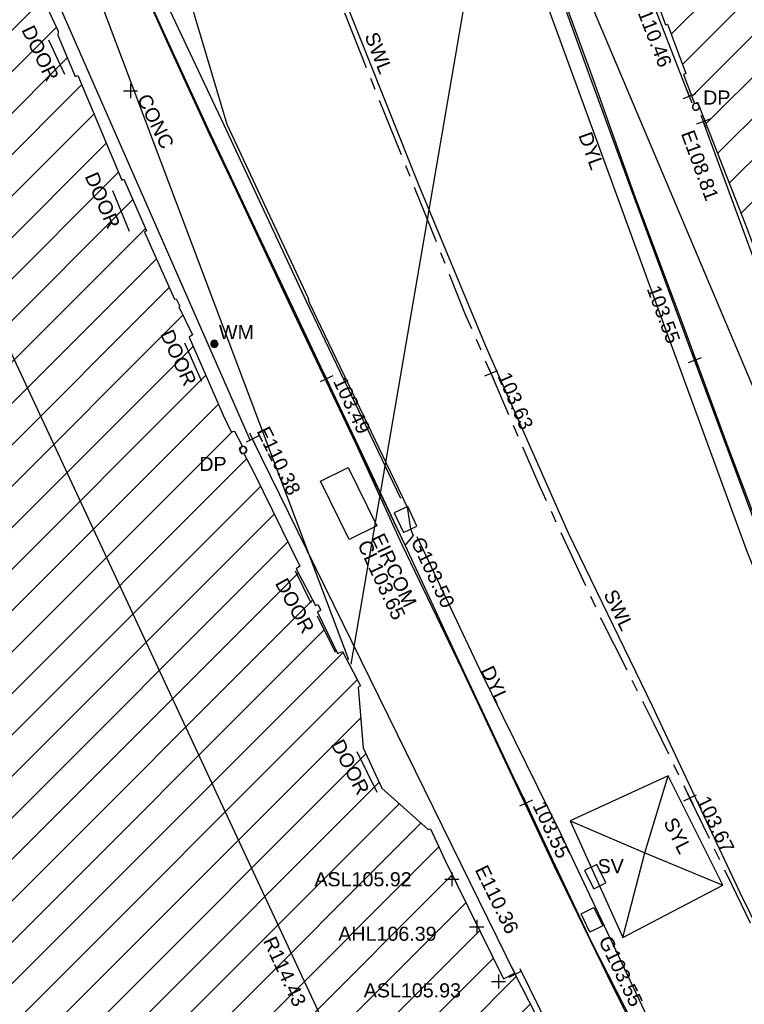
# Model space of a CAD drawing. Extents: x 635157 to 635442, y 694407 to 694910.
# Tile 86 of 103: x 635235 to 635251, y 694702 to 694723. Entities that reach past the tile are written whole.
import ezdxf

# ---------------------------------------------------------------- set-up
doc = ezdxf.new("R2010")
doc.units = 0
doc.header["$MEASUREMENT"] = 0
doc.linetypes.add('CENTER', pattern=[2, 1.25, -0.25, 0.25, -0.25])
doc.layers.get('0').update_dxf_attribs({"color": 12, "linetype": 'CONTINUOUS'})
for name, color, linetype in [('ARCH_HEAD_LEVEL', 212, 'CONTINUOUS'), ('ARCH_HEAD_LEVEL_LVL', 212, 'CONTINUOUS'), ('ARCH_SPRINGER_LEVEL', 172, 'CONTINUOUS'), ('ARCH_SPRINGER_LEVEL_TXT', 172, 'CONTINUOUS'), ('BUILDING', 5, 'CONTINUOUS'), ('CONTOURS_MINOR', 132, 'CONTINUOUS'), ('DOOR', 7, 'CONTINUOUS'), ('DOOR_TXT', 7, 'CONTINUOUS'), ('DOWNPIPE', 151, 'CONTINUOUS'), ('DOWNPIPE_TXT', 151, 'CONTINUOUS'), ('EAVE', 3, 'CONTINUOUS'), ('EAVE_LVL', 3, 'CONTINUOUS'), ('EIRCOM_COVER', 3, 'CONTINUOUS'), ('EIRCOM_COVER_RMK', 3, 'CONTINUOUS'), ('GULLY', 151, 'CONTINUOUS'), ('GULLY_LVL', 151, 'CONTINUOUS'), ('HATCHING', 4, 'CONTINUOUS'), ('KERB_BOTTOM', 172, 'CONTINUOUS'), ('KERB_BOTTOM_LVL', 172, 'CONTINUOUS'), ('KERB_TOP', 2, 'CONTINUOUS'), ('MARKINGS_DOUBLE_YELLOW', 9, 'CONTINUOUS'), ('MARKINGS_DOUBLE_YELLOW_TXT', 9, 'CONTINUOUS'), ('MARKINGS_WHITE_LINE', 9, 'CONTINUOUS'), ('MARKINGS_WHITE_LINE_TXT', 9, 'CONTINUOUS'), ('MARKINGS_YELLOW_LINE', 9, 'CONTINUOUS'), ('MARKINGS_YELLOW_LINE_TXT', 9, 'CONTINUOUS'), ('OVERHEAD_ELECTRIC', 1, 'OH_ELEC'), ('OVERHEAD_TELECOM', 3, 'OH_TEL'), ('RIDGE', 6, 'CONTINUOUS'), ('RIDGE_LVL', 6, 'CONTINUOUS'), ('ROAD_CROWNLINE', 212, 'CENTER'), ('ROAD_CROWNLINE_LVL', 212, 'CONTINUOUS'), ('SLUICEVALVE', 5, 'CONTINUOUS'), ('SLUICEVALVE_TXT', 5, 'CONTINUOUS'), ('TEXT', 7, 'CONTINUOUS'), ('TEXT_TXT', 7, 'CONTINUOUS'), ('WATER_METER', 5, 'CONTINUOUS'), ('WATER_METER_TXT', 5, 'CONTINUOUS')]:
    doc.layers.add(name, color=color, linetype=linetype)
doc.styles.add('Arial', font='arial.ttf')
doc.linetypes.add('OH_ELEC', pattern='A,4,-0.4,["OE",Arial,S=0.36,R=0,X=0,Y=-0.18],-1.2', length=5.6)
doc.linetypes.add('OH_TEL', pattern='A,4,-0.4,["OT",Arial,S=0.36,R=0,X=0,Y=-0.18],-1.2', length=5.6)

# ---------------------------------------------------------------- blocks, each defined once
blk = doc.blocks.new('MH_CIR2')
at = {"color": 0, "linetype": 'ByBlock', "flags": 128}
for points in [[(0.5, 0), (0.475, 0.154), (0.404, 0.293), (0.293, 0.404), (0.154, 0.475), (0, 0.5), (-0.154, 0.475), (-0.293, 0.404), (-0.404, 0.293), (-0.475, 0.154), (-0.5, 0), (-0.475, -0.154), (-0.404, -0.293), (-0.293, -0.404), (-0.154, -0.475), (0, -0.5), (0.154, -0.475), (0.293, -0.404), (0.404, -0.293), (0.475, -0.154)], [(-0.499, -0.033), (0.033, 0.499)], [(-0.496, 0.06), (-0.06, 0.496)], [(-0.488, -0.111), (0.111, 0.488)], [(-0.467, -0.18), (0.18, 0.467)], [(-0.467, 0.179), (-0.179, 0.467)], [(-0.438, -0.241), (0.241, 0.438)], [(-0.403, -0.296), (0.296, 0.403)], [(-0.362, -0.345), (0.345, 0.362)], [(-0.315, -0.388), (0.388, 0.315)], [(-0.263, -0.425), (0.425, 0.263)], [(-0.204, -0.456), (0.456, 0.204)], [(-0.138, -0.48), (0.48, 0.138)], [(-0.064, -0.496), (0.496, 0.064)], [(0.5, 0), (0.475, -0.154)], [(0.022, -0.5), (0.5, -0.022)], [(0.128, -0.483), (0.483, -0.128)], [(0.305, -0.396), (0.396, -0.305)]]:
    blk.add_lwpolyline(points, dxfattribs=at)
blk = doc.blocks.new('MH_CIR1')
at = {"color": 0, "linetype": 'ByBlock', "flags": 128}
for points in [[(0.5, 0), (0.475, 0.154), (0.404, 0.293), (0.293, 0.404), (0.154, 0.475), (0, 0.5), (-0.154, 0.475), (-0.293, 0.404), (-0.404, 0.293), (-0.475, 0.154), (-0.5, 0), (-0.475, -0.154), (-0.404, -0.293), (-0.293, -0.404), (-0.154, -0.475), (0, -0.5), (0.154, -0.475), (0.293, -0.404), (0.404, -0.293), (0.475, -0.154)], [(0.49, 0), (0.466, 0.151), (0.396, 0.288), (0.288, 0.396), (0.151, 0.466), (0, 0.49), (-0.151, 0.466), (-0.288, 0.396), (-0.396, 0.288), (-0.466, 0.151), (-0.49, 0), (-0.466, -0.151), (-0.396, -0.288), (-0.288, -0.396), (-0.151, -0.466), (0, -0.49), (0.151, -0.466), (0.288, -0.396), (0.396, -0.288), (0.466, -0.151)], [(0.471, 0), (0.448, 0.145), (0.381, 0.276), (0.276, 0.381), (0.145, 0.448), (0, 0.471), (-0.145, 0.448), (-0.276, 0.381), (-0.381, 0.276), (-0.448, 0.145), (-0.471, 0), (-0.448, -0.145), (-0.381, -0.276), (-0.276, -0.381), (-0.145, -0.448), (0, -0.471), (0.145, -0.448), (0.276, -0.381), (0.381, -0.276), (0.448, -0.145)], [(0.471, 0), (0.448, -0.145)], [(0.49, 0), (0.466, -0.151)], [(0.5, 0), (0.475, -0.154)]]:
    blk.add_lwpolyline(points, dxfattribs=at)
blk = doc.blocks.new('SPOT')
at = {"color": 0, "linetype": 'ByBlock', "flags": 128}
for points in [[(-0.5, 0), (0.5, 0)], [(0, 0.5), (0, -0.5)]]:
    blk.add_lwpolyline(points, dxfattribs=at)

msp = doc.modelspace()

# ---------------------------------------------------------------- hatches: boundary and pattern name
at = {"layer": 'HATCHING'}
h = msp.add_hatch(dxfattribs=at)
h.set_pattern_fill('ANSI31', color=256, scale=5)
h.paths.add_polyline_path([(635251.646, 694751.145), (635245.551, 694748.691), (635245.533, 694748.718), (635245.222, 694748.589), (635245.227, 694748.546), (635242.8, 694747.577), (635242.797, 694747.573), (635242.795, 694747.575), (635241.21, 694746.941), (635241.198, 694746.96), (635240.874, 694746.828), (635240.883, 694746.809), (635240.44, 694746.63), (635241.992, 694742.51), (635241.895, 694742.47), (635242.02, 694742.182), (635242.151, 694742.241), (635243.062, 694739.924), (635242.926, 694739.862), (635243.043, 694739.589), (635243.146, 694739.632), (635243.636, 694738.486), (635243.489, 694738.429), (635243.577, 694738.169), (635243.712, 694738.228), (635244.601, 694735.863), (635244.482, 694735.811), (635244.575, 694735.554), (635244.68, 694735.585), (635244.763, 694735.404), (635244.658, 694735.363), (635244.749, 694735.105), (635244.94, 694735.176), (635245.258, 694734.318), (635245.058, 694734.241), (635245.155, 694733.975), (635245.279, 694734.029), (635246.141, 694731.586), (635246.636, 694730.218), (635246.54, 694730.181), (635247.207, 694728.345), (635247.241, 694728.345), (635247.313, 694728.125), (635247.362, 694728.147), (635247.837, 694726.934), (635256.762, 694729.973)])
h.paths.add_polyline_path([(635256.762, 694729.973), (635247.837, 694726.934), (635247.874, 694726.84), (635247.8, 694726.809), (635247.852, 694726.672), (635247.942, 694726.696), (635248.065, 694726.338), (635247.994, 694726.311), (635248.073, 694726.112), (635248.144, 694726.144), (635248.614, 694724.858), (635248.908, 694724.076), (635248.859, 694724.063), (635249.126, 694723.318), (635249.167, 694723.331), (635249.56, 694722.279), (635249.511, 694722.255), (635249.748, 694721.639), (635249.76, 694721.641), (635249.81, 694721.664), (635249.826, 694721.624), (635249.827, 694721.622), (635249.845, 694721.603), (635249.853, 694721.554), (635250.829, 694719.069), (635251.356, 694717.654), (635252.596, 694714.429), (635253.155, 694712.887), (635253.878, 694710.919), (635253.836, 694710.904), (635254.07, 694710.285), (635260.76, 694713.427)])
h.paths.add_polyline_path([(635247.193, 694728.124), (635247.814, 694726.526), (635248.242, 694726.692), (635247.622, 694728.29)], flags=9)
h.paths.add_polyline_path([(635247.291, 694728.017), (635247.891, 694726.41), (635248.322, 694726.571), (635247.722, 694728.177)], flags=9)
h.paths.add_polyline_path([(635250.714, 694729.057), (635251.341, 694727.436), (635251.77, 694727.602), (635251.143, 694729.223)], flags=24)
h.paths.add_polyline_path([(635249.409, 694731.952), (635250.028, 694730.328), (635250.457, 694730.492), (635249.839, 694732.116)], flags=24)
h.paths.add_polyline_path([(635244.684, 694743.824), (635245.303, 694742.2), (635245.732, 694742.363), (635245.114, 694743.987)], flags=24)
h.paths.add_polyline_path([(635244.562, 694745.235), (635246.153, 694745.932), (635245.969, 694746.353), (635244.377, 694745.656)], flags=24)
h.paths.add_polyline_path([(635247.455, 694728.276), (635247.968, 694726.96), (635248.402, 694727.129), (635247.888, 694728.445)], flags=24)
h.paths.add_polyline_path([(635246.927, 694730.363), (635247.447, 694729.049), (635247.88, 694729.221), (635247.36, 694730.534)], flags=24)
h.paths.add_polyline_path([(635244.894, 694735.58), (635245.313, 694734.231), (635245.758, 694734.369), (635245.339, 694735.718)], flags=24)
h.paths.add_polyline_path([(635243.949, 694740.201), (635244.448, 694738.879), (635244.884, 694739.044), (635244.385, 694740.365)], flags=24)
h.paths.add_polyline_path([(635241.515, 694744.347), (635242.04, 694743.036), (635242.472, 694743.209), (635241.947, 694744.52)], flags=24)
h.paths.add_polyline_path([(635256.587, 694714.593), (635257.206, 694712.969), (635257.636, 694713.133), (635257.017, 694714.757)], flags=24)
h.paths.add_polyline_path([(635253.485, 694722.011), (635254.104, 694720.387), (635254.533, 694720.551), (635253.914, 694722.175)], flags=24)
h.paths.add_polyline_path([(635249.856, 694721.54), (635250.588, 694721.54), (635250.588, 694721.99), (635249.856, 694721.99)], flags=25)
h.paths.add_polyline_path([(635252.639, 694714.688), (635253.14, 694713.367), (635253.575, 694713.532), (635253.075, 694714.853)], flags=24)
h.paths.add_polyline_path([(635251.394, 694718.15), (635251.931, 694716.843), (635252.361, 694717.02), (635251.825, 694718.327)], flags=24)
h.paths.add_polyline_path([(635248.175, 694726.587), (635248.67, 694725.264), (635249.106, 694725.427), (635248.611, 694726.75)], flags=24)
h.paths.add_polyline_path([(635246.662, 694729.832), (635247.262, 694728.226), (635247.693, 694728.386), (635247.093, 694729.993)], flags=25)
h = msp.add_hatch(dxfattribs=at)
h.set_pattern_fill('ANSI31', color=256, scale=5)
h.paths.add_polyline_path([(635248.349, 694698.27), (635246.716, 694701.645), (635246.773, 694701.674), (635246.628, 694701.969), (635246.508, 694701.913), (635245.908, 694703.094), (635245.675, 694702.976), (635244.42, 694705.509), (635244.114, 694706.175), (635244.064, 694706.155), (635243.08, 694707.037), (635242.68, 694707.898), (635242.573, 694709.194), (635242.622, 694709.22), (635242.242, 694709.954), (635242.105, 694709.901), (635241.673, 694710.778), (635241.779, 694710.831), (635241.711, 694710.958), (635241.665, 694710.931), (635241.253, 694711.718), (635241.332, 694711.772), (635240.351, 694713.772), (635240.127, 694714.186), (635240.089, 694714.167), (635240.035, 694714.282), (635240.097, 694714.338), (635239.937, 694714.652), (635239.863, 694714.638), (635239.694, 694714.995), (635238.967, 694716.654), (635239.04, 694716.703), (635238.746, 694717.301), (635238.694, 694717.476), (635238.654, 694717.463), (635238.015, 694718.897), (635238.06, 694718.921), (635237.577, 694720.022), (635237.536, 694720.005), (635236.592, 694722.235), (635236.542, 694722.216), (635236.172, 694723.098), (635236.178, 694723.179), (635235.019, 694725.669), (635229.287, 694722.576), (635229.175, 694722.366), (635217.011, 694718.767), (635216.325, 694719.051), (635214.705, 694732.399), (635213.084, 694738.616), (635197.756, 694735.699), (635224.235, 694664.431), (635250.801, 694675.383), (635257.488, 694678.565), (635257.139, 694679.325), (635257.425, 694679.454), (635257.349, 694679.626), (635257.283, 694679.767), (635256.989, 694679.633), (635256.07, 694681.604), (635256.128, 694681.629), (635255.989, 694681.898), (635255.871, 694681.844), (635255.423, 694682.79), (635255.797, 694682.953), (635255.662, 694683.243), (635255.623, 694683.221), (635255.534, 694683.412), (635255.269, 694683.974), (635255.27, 694683.975), (635255.122, 694684.29), (635255.018, 694684.239), (635254.234, 694685.935), (635254.328, 694685.985), (635253.533, 694687.68), (635253.504, 694687.739), (635253.496, 694687.734), (635253.313, 694688.116), (635253.163, 694688.412), (635253.129, 694688.393), (635252.744, 694689.24), (635251.913, 694690.884), (635251.859, 694690.854), (635251.393, 694691.853), (635251.417, 694691.865), (635251.253, 694692.19), (635251.243, 694692.185), (635250.69, 694693.243), (635249.9, 694694.878), (635250.038, 694694.959), (635249.874, 694695.275), (635249.813, 694695.236), (635249.026, 694696.849)])
h.paths.add_polyline_path([(635216.049, 694717.938), (635217.764, 694717.938), (635217.764, 694718.397), (635216.049, 694718.397)], flags=24)
h.paths.add_polyline_path([(635224.807, 694721.301), (635226.455, 694721.772), (635226.329, 694722.214), (635224.681, 694721.742)], flags=25)
h.paths.add_polyline_path([(635256.879, 694681.062), (635257.604, 694679.509), (635258.02, 694679.703), (635257.295, 694681.257)], flags=9)
h.paths.add_polyline_path([(635255.143, 694684.894), (635255.871, 694683.341), (635256.287, 694683.536), (635255.559, 694685.089)], flags=25)
h.paths.add_polyline_path([(635250.373, 694694.4), (635251.129, 694692.861), (635251.542, 694693.064), (635250.785, 694694.603)], flags=25)
h.paths.add_polyline_path([(635240.295, 694714.687), (635241.051, 694713.148), (635241.464, 694713.35), (635240.708, 694714.89)], flags=25)
h.paths.add_polyline_path([(635235.593, 694725.111), (635236.281, 694723.543), (635236.695, 694723.725), (635236.007, 694725.292)], flags=25)
h.paths.add_polyline_path([(635244.947, 694705.334), (635245.702, 694703.795), (635246.115, 694703.997), (635245.36, 694705.536)], flags=25)
h.paths.add_polyline_path([(635209.655, 694735.835), (635209.878, 694734.112), (635210.334, 694734.171), (635210.111, 694735.894)], flags=24)
h.paths.add_polyline_path([(635211.597, 694721.629), (635211.821, 694719.906), (635212.276, 694719.965), (635212.053, 694721.688)], flags=24)
h.paths.add_polyline_path([(635218.892, 694719.024), (635219.665, 694717.468), (635220.076, 694717.672), (635219.303, 694719.229)], flags=24)
h.paths.add_polyline_path([(635227.126, 694718.252), (635228.784, 694718.773), (635228.646, 694719.212), (635226.988, 694718.691)], flags=24)
h.paths.add_polyline_path([(635232.012, 694721.747), (635232.748, 694720.172), (635233.164, 694720.367), (635232.429, 694721.941)], flags=24)
h.paths.add_polyline_path([(635240.432, 694703.82), (635241.167, 694702.245), (635241.583, 694702.44), (635240.848, 694704.015)], flags=24)
h.paths.add_polyline_path([(635242.444, 694700.609), (635243.188, 694699.039), (635243.603, 694699.235), (635242.859, 694700.806)], flags=24)
h.paths.add_polyline_path([(635250.189, 694684.144), (635250.933, 694682.573), (635251.348, 694682.77), (635250.604, 694684.34)], flags=24)
h.paths.add_polyline_path([(635252.214, 694679.884), (635252.993, 694678.331), (635253.404, 694678.538), (635252.624, 694680.091)], flags=24)
h.paths.add_polyline_path([(635248.499, 694694.474), (635249.54, 694694.474), (635249.54, 694694.939), (635248.499, 694694.939)], flags=24)
h.paths.add_polyline_path([(635242.614, 694702.495), (635244.844, 694702.495), (635244.844, 694702.96), (635242.614, 694702.96)], flags=24)
h.paths.add_polyline_path([(635241.563, 694704.865), (635243.792, 694704.865), (635243.792, 694705.33), (635241.563, 694705.33)], flags=24)
h.paths.add_polyline_path([(635242.072, 694703.702), (635244.323, 694703.702), (635244.323, 694704.162), (635242.072, 694704.162)], flags=24)
h.paths.add_polyline_path([(635249.604, 694696.446), (635250.226, 694695.152), (635250.64, 694695.351), (635250.018, 694696.645)], flags=25)
h.paths.add_polyline_path([(635248.81, 694692.202), (635250.574, 694692.202), (635250.574, 694692.667), (635248.81, 694692.667)], flags=24)
h.paths.add_polyline_path([(635248.813, 694692.54), (635249.545, 694692.54), (635249.545, 694692.99), (635248.813, 694692.99)], flags=24)
h.paths.add_polyline_path([(635239.111, 694713.727), (635239.843, 694713.727), (635239.843, 694714.177), (635239.111, 694714.177)], flags=24)
h.paths.add_polyline_path([(635245.936, 694700.066), (635246.522, 694698.781), (635246.946, 694698.974), (635246.359, 694700.259)], flags=24)
h.paths.add_polyline_path([(635235.278, 694723.243), (635235.898, 694721.973), (635236.316, 694722.178), (635235.697, 694723.447)], flags=24)
h.paths.add_polyline_path([(635236.631, 694720.127), (635237.191, 694718.831), (635237.619, 694719.016), (635237.058, 694720.312)], flags=24)
h.paths.add_polyline_path([(635238.24, 694716.763), (635238.825, 694715.478), (635239.249, 694715.67), (635238.663, 694716.956)], flags=24)
h.paths.add_polyline_path([(635240.682, 694711.439), (635241.359, 694710.199), (635241.768, 694710.422), (635241.091, 694711.662)], flags=24)
h.paths.add_polyline_path([(635241.876, 694708.008), (635242.528, 694706.755), (635242.941, 694706.97), (635242.289, 694708.223)], flags=24)
h.paths.add_polyline_path([(635249.164, 694694.261), (635249.779, 694692.989), (635250.198, 694693.192), (635249.583, 694694.464)], flags=24)
h.paths.add_polyline_path([(635250.635, 694692.032), (635251.225, 694690.749), (635251.648, 694690.943), (635251.058, 694692.226)], flags=24)
h.paths.add_polyline_path([(635252.783, 694687.411), (635253.384, 694686.133), (635253.806, 694686.331), (635253.204, 694687.609)], flags=24)
h.paths.add_polyline_path([(635254.76, 694682.914), (635255.369, 694681.639), (635255.789, 694681.84), (635255.18, 694683.114)], flags=24)
h.paths.add_polyline_path([(635251.055, 694694.155), (635251.934, 694692.389), (635252.351, 694692.596), (635251.472, 694694.363)], flags=25)

# ---------------------------------------------------------------- linework, layer by layer
at = {"layer": 'BUILDING', "flags": 128}
for points in [[(635235.019, 694725.669), (635236.178, 694723.179), (635236.172, 694723.098), (635236.542, 694722.216), (635236.592, 694722.235), (635237.536, 694720.005), (635237.577, 694720.022), (635238.06, 694718.921), (635238.015, 694718.897), (635238.654, 694717.463), (635238.694, 694717.476), (635238.774, 694717.313), (635238.746, 694717.301), (635239.04, 694716.703), (635238.967, 694716.654), (635239.694, 694714.995), (635239.863, 694714.638), (635239.937, 694714.652), (635240.097, 694714.338), (635240.035, 694714.282), (635240.089, 694714.167), (635240.127, 694714.186), (635240.351, 694713.772), (635241.332, 694711.772), (635241.253, 694711.718), (635241.665, 694710.931), (635241.711, 694710.958), (635241.779, 694710.831), (635241.705, 694710.794), (635242.134, 694709.912), (635242.242, 694709.954), (635242.622, 694709.22), (635242.573, 694709.194), (635242.68, 694707.898), (635243.08, 694707.037), (635244.064, 694706.155), (635244.114, 694706.175), (635244.42, 694705.509), (635245.675, 694702.976), (635245.908, 694703.094), (635246.508, 694701.913)], [(635248.859, 694724.063), (635249.126, 694723.318), (635249.167, 694723.331), (635249.56, 694722.279), (635249.511, 694722.255), (635249.749, 694721.635), (635249.81, 694721.664), (635250.829, 694719.069), (635251.356, 694717.654), (635252.596, 694714.429), (635253.155, 694712.887), (635253.878, 694710.919), (635253.836, 694710.904), (635254.07, 694710.285), (635260.76, 694713.427)]]:
    msp.add_lwpolyline(points, dxfattribs=at)
at = {"layer": 'CONTOURS_MINOR', "flags": 128}
msp.add_lwpolyline([(635238.751, 694724.634), (635239.776, 694721.194), (635241.499, 694717.501), (635241.532, 694717.394), (635243.511, 694713.256), (635243.58, 694713.103), (635243.616, 694713.037), (635243.687, 694712.561), (635243.749, 694712.423), (635243.577, 694712.221), (635242.655, 694714.157), (635242.581, 694714.319), (635241.188, 694717.269), (635239.372, 694721.098), (635238.374, 694723.27), (635237.088, 694726.141)], dxfattribs=at)
at = {"layer": 'DOOR', "flags": 128}
for points in [[(635236.317, 694722.255), (635235.976, 694722.99)], [(635237.699, 694718.909), (635237.339, 694719.774)], [(635239.239, 694715.709), (635238.879, 694716.524)], [(635241.573, 694710.981), (635241.234, 694711.669)], [(635242.091, 694709.929), (635241.707, 694710.708)], [(635242.982, 694706.949), (635242.552, 694707.813)]]:
    msp.add_lwpolyline(points, dxfattribs=at)
at = {"layer": 'EAVE', "flags": 128}
for points in [[(635247.168, 694728.139), (635249.634, 694721.789)], [(635240.279, 694714.443), (635235.592, 694725.12)], [(635249.932, 694721.25), (635253.95, 694710.345)], [(635245.922, 694703.07), (635240.319, 694714.483)], [(635251.324, 694692.415), (635246.029, 694703.188)]]:
    msp.add_lwpolyline(points, dxfattribs=at)
at = {"layer": 'EIRCOM_COVER', "flags": 128}
msp.add_lwpolyline([(635241.771, 694713.588), (635242.362, 694713.877), (635242.972, 694712.629), (635242.381, 694712.34)], close=True, dxfattribs=at)
at = {"layer": 'GULLY', "flags": 128}
for points in [[(635243.631, 694713.044), (635243.343, 694712.908), (635243.54, 694712.491), (635243.828, 694712.627)], [(635247.327, 694704.359), (635247.601, 694704.491), (635247.788, 694704.103), (635247.514, 694703.971)]]:
    msp.add_lwpolyline(points, close=True, dxfattribs=at)
at = {"layer": 'KERB_BOTTOM', "flags": 128}
for points in [[(635255.635, 694701.758), (635254.895, 694703.307), (635253.759, 694705.878), (635253.361, 694706.839), (635252.323, 694709.348), (635251.332, 694711.904), (635250.379, 694714.468), (635249.749, 694716.162), (635249.406, 694717.086), (635248.391, 694719.834), (635247.484, 694722.296), (635246.311, 694725.553), (635246.22, 694725.804), (635245.256, 694728.424), (635244.337, 694731.005), (635243.44, 694733.49), (635242.906, 694734.955), (635242.658, 694735.637), (635241.439, 694738.985), (635240.705, 694741.057), (635240.004, 694742.988), (635239.514, 694744.362), (635239.335, 694744.866)], [(635248.44, 694702.018), (635247.548, 694703.761), (635246.655, 694705.651), (635246.153, 694706.716), (635245.889, 694707.275), (635244.824, 694709.524), (635243.577, 694712.22), (635242.585, 694714.314), (635241.899, 694715.766), (635241.187, 694717.274), (635240.031, 694719.713), (635239.369, 694721.108), (635238.354, 694723.321), (635237.679, 694724.832), (635237.064, 694726.208), (635236.292, 694727.968), (635235.042, 694730.836)]]:
    msp.add_lwpolyline(points, dxfattribs=at)
at = {"layer": 'KERB_TOP', "flags": 128}
for points in [[(635239.377, 694744.801), (635240.131, 694742.65), (635240.727, 694741.014), (635241.56, 694738.694), (635242.675, 694735.596), (635243.472, 694733.439), (635244.401, 694730.87), (635245.318, 694728.345), (635246.256, 694725.792), (635247.552, 694722.247), (635248.453, 694719.715), (635249.432, 694717.096), (635250.457, 694714.316), (635251.391, 694711.867), (635252.352, 694709.306), (635253.253, 694707.117), (635253.881, 694705.731), (635254.926, 694703.298), (635255.631, 694701.797)], [(635248.405, 694702.015), (635247.899, 694703.031), (635246.751, 694705.386), (635245.871, 694707.267), (635244.79, 694709.571), (635243.511, 694712.23), (635242.531, 694714.372), (635241.198, 694717.181), (635239.981, 694719.774), (635239.406, 694720.985), (635238.494, 694722.965), (635237.141, 694725.99), (635236.168, 694728.186), (635235.025, 694730.845), (635234.361, 694732.267), (635234.148, 694732.819), (635233.555, 694734.218), (635232.851, 694735.981), (635231.922, 694738.291), (635230.915, 694740.959), (635230.084, 694743.135), (635229.513, 694744.677)]]:
    msp.add_lwpolyline(points, dxfattribs=at)
at = {"layer": 'MARKINGS_DOUBLE_YELLOW', "flags": 128}
for points in [[(635243.482, 694713.215), (635241.472, 694717.417), (635239.717, 694721.179), (635238.136, 694724.525), (635236.609, 694728.122), (635235.078, 694731.644), (635233.704, 694734.784)], [(635245.166, 694727.839), (635245.636, 694726.404), (635246.689, 694723.503), (635247.945, 694720.062), (635249.165, 694716.723), (635250.866, 694712.073), (635252.734, 694707.496)], [(635250.506, 694698.4), (635248.563, 694702.533), (635246.898, 694706.062), (635245.177, 694709.554), (635243.829, 694712.397)]]:
    msp.add_lwpolyline(points, dxfattribs=at)
at = {"layer": 'MARKINGS_WHITE_LINE', "flags": 128}
msp.add_lwpolyline([(635229.207, 694761.444), (635229.444, 694759.878), (635229.715, 694758.22), (635230.369, 694755.922), (635231.203, 694753.257), (635232.087, 694750.522), (635233.028, 694747.872), (635233.874, 694745.664), (635234.808, 694743.166), (635236.825, 694737.887), (635238.557, 694733.416), (635240.35, 694728.696), (635242.057, 694724.439), (635243.852, 694719.924), (635245.279, 694716.483), (635247.055, 694712.485), (635248.842, 694708.797), (635250.712, 694704.815), (635252.695, 694700.783), (635255.33, 694702.074)], dxfattribs=at)
at = {"layer": 'MARKINGS_YELLOW_LINE', "flags": 128}
msp.add_lwpolyline([(635247.096, 694706.342), (635248.216, 694703.857), (635250.349, 694704.974), (635249.183, 694707.305)], close=True, dxfattribs=at)
for points in [[(635247.096, 694706.342), (635248.69, 694705.662), (635249.183, 694707.305)], [(635248.216, 694703.857), (635248.69, 694705.662), (635250.349, 694704.974)]]:
    msp.add_lwpolyline(points, dxfattribs=at)
at = {"layer": 'OVERHEAD_ELECTRIC', "flags": 128}
msp.add_lwpolyline([(635264.629, 694664.255), (635278.011, 694668.807), (635259.371, 694695.794), (635245.614, 694728.316), (635242.417, 694709.68)], dxfattribs=at)
at = {"layer": 'OVERHEAD_TELECOM', "flags": 128}
msp.add_lwpolyline([(635235.291, 694725.061), (635229.885, 694742.87), (635242.364, 694709.781)], dxfattribs=at)
at = {"layer": 'RIDGE', "flags": 128}
msp.add_lwpolyline([(635241.877, 694701.955), (635232.459, 694722.127)], dxfattribs=at)
at = {"layer": 'ROAD_CROWNLINE', "flags": 128}
msp.add_lwpolyline([(635208.377, 694510.287), (635209.251, 694512.043), (635212.776, 694519.122), (635213.725, 694520.987), (635217.286, 694527.988), (635218.211, 694529.923), (635220.702, 694535.13), (635222.605, 694538.906), (635223.296, 694540.277), (635225.702, 694544.963), (635227.106, 694547.835), (635227.507, 694548.654), (635230.605, 694555.004), (635231.452, 694556.841), (635233.354, 694560.963), (635234.864, 694564.144), (635235.603, 694565.937), (635236.246, 694567.497), (635238.36, 694572.691), (635239.392, 694575.191), (635240.419, 694577.678), (635241.252, 694579.588), (635241.862, 694581.066), (635242.659, 694582.679), (635243.213, 694583.841), (635243.495, 694584.302), (635244.49, 694585.923), (635245.884, 694587.916), (635247.239, 694589.688), (635249.082, 694591.752), (635249.547, 694592.232), (635250.808, 694593.534), (635252.661, 694595.279), (635254.134, 694596.652), (635256.582, 694598.607), (635256.975, 694598.908), (635257.609, 694599.394), (635259.676, 694600.972), (635262.32, 694603.053), (635263.44, 694604.076), (635264.701, 694605.245), (635265.511, 694605.995), (635267.441, 694608.144), (635269.459, 694611.066), (635270.213, 694613.404), (635271.44, 694617.213), (635273.19, 694622.95), (635274.102, 694625.938), (635275.891, 694632.577), (635276.999, 694636.688), (635277.708, 694640.634), (635277.757, 694642.366), (635277.828, 694644.894), (635277.33, 694648.84), (635276.759, 694652.287), (635276.118, 694654.537), (635275.058, 694657.126), (635273.509, 694661.281), (635272.86, 694662.552), (635270.656, 694666.871), (635268.228, 694671.413), (635267.526, 694672.727), (635264.492, 694678.474), (635263.501, 694680.225), (635262.453, 694682.075), (635260.815, 694685.072), (635258.681, 694688.986), (635257.457, 694691.232), (635255.686, 694694.709), (635254.754, 694696.556), (635254.043, 694697.845), (635253.774, 694698.332), (635250.553, 694704.954), (635249.649, 694706.827), (635248.888, 694708.404), (635247.754, 694710.647), (635246.43, 694713.507), (635245.407, 694715.88), (635244.851, 694717.169), (635242.923, 694721.975), (635241.656, 694725.149), (635240.807, 694727.274), (635239.14, 694731.557), (635238.05, 694734.476), (635237.379, 694736.272), (635235.332, 694741.579), (635234.481, 694743.817), (635233.266, 694747.012), (635231.477, 694751.737), (635231.031, 694753.2), (635230.2, 694755.929), (635229.491, 694758.667), (635229.173, 694760.951), (635228.939, 694762.95), (635228.835, 694763.843), (635228.641, 694766.549), (635228.707, 694768.9), (635229.102, 694772.917), (635229.123, 694773.127), (635230.092, 694782.829), (635230.095, 694782.868), (635230.842, 694791.426), (635230.973, 694792.829), (635231.52, 694798.674), (635231.927, 694802.783), (635232.274, 694806.294), (635232.879, 694812.738), (635233.034, 694814.384), (635233.404, 694819.306), (635233.676, 694822.706), (635234.4, 694831.767), (635234.49, 694832.672), (635235.482, 694842.623), (635235.67, 694844.508), (635236.722, 694852.545), (635237.254, 694856.606), (635238.343, 694862.409), (635238.76, 694864.632), (635240.012, 694872.268), (635240.139, 694873.039), (635241.254, 694882.19), (635241.4, 694883.387), (635242.644, 694892.093)], dxfattribs=at)
at = {"layer": 'SLUICEVALVE', "flags": 128}
msp.add_lwpolyline([(635247.661, 694705.413), (635247.401, 694705.284), (635247.597, 694704.891), (635247.857, 694705.02)], close=True, dxfattribs=at)

# ---------------------------------------------------------------- block references
at = {"layer": 'ARCH_HEAD_LEVEL', "xscale": 0.3, "yscale": 0.3, "zscale": 0.3}
msp.add_blockref('SPOT', (635245.101, 694704.082), dxfattribs=at)
at = {"layer": 'ARCH_SPRINGER_LEVEL', "xscale": 0.3, "yscale": 0.3, "zscale": 0.3}
for p in [(635244.569, 694705.097), (635245.568, 694702.915)]:
    msp.add_blockref('SPOT', p, dxfattribs=at)
at = {"layer": 'DOWNPIPE', "xscale": 0.15, "yscale": 0.15, "zscale": 0.15}
for p in [(635249.776, 694721.568), (635240.122, 694714.25)]:
    msp.add_blockref('MH_CIR1', p, dxfattribs=at)
at = {"layer": 'EAVE_LVL', "xscale": 0.3, "yscale": 0.3, "zscale": 0.3}
for p, rotation in [((635249.634, 694721.789), 291.223511), ((635249.932, 694721.25), 290.226563), ((635240.319, 694714.483), 296.147858), ((635245.922, 694703.07), 296.147858)]:
    msp.add_blockref('SPOT', p, dxfattribs=dict(at, rotation=rotation))
at = {"layer": 'KERB_BOTTOM_LVL'}
for p, xscale, yscale, zscale, rotation in [((635249.749, 694716.162), 0.3, 0.3, 0.3, 290.38797), ((635241.899, 694715.766), 0.3000000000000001, 0.3000000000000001, 0.3000000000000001, 295.28125), ((635246.153, 694706.716), 0.3, 0.3, 0.3, 295.252075)]:
    msp.add_blockref('SPOT', p, dxfattribs=dict(at, xscale=xscale, yscale=yscale, zscale=zscale, rotation=rotation))
at = {"layer": 'ROAD_CROWNLINE_LVL', "xscale": 0.3, "yscale": 0.3, "zscale": 0.3}
for p, rotation in [((635245.407, 694715.88), 293.324982), ((635249.649, 694706.827), 295.76236)]:
    msp.add_blockref('SPOT', p, dxfattribs=dict(at, rotation=rotation))
at = {"layer": 'TEXT', "xscale": 0.3, "yscale": 0.3, "zscale": 0.3}
msp.add_blockref('SPOT', (635237.719, 694721.905), dxfattribs=at)
at = {"layer": 'WATER_METER', "xscale": 0.15, "yscale": 0.15, "zscale": 0.15}
msp.add_blockref('MH_CIR2', (635239.506, 694716.513), dxfattribs=at)

# ---------------------------------------------------------------- texts
at = {"layer": 'ARCH_HEAD_LEVEL_LVL', "style": 'Arial'}
msp.add_text('AHL106.39', height=0.3, dxfattribs=at).set_placement((635242.149, 694703.784))
at = {"layer": 'ARCH_SPRINGER_LEVEL_TXT', "style": 'Arial'}
for s, p in [('ASL105.92', (635241.641, 694704.947)), ('ASL105.93', (635242.693, 694702.578))]:
    msp.add_text(s, height=0.3, dxfattribs=at).set_placement(p)
at = {"layer": 'DOOR_TXT', "style": 'Arial'}
for rotation, p in [(296.0201, (635235.386, 694723.209)), (293.3818, (635236.737, 694720.089)), (294.4704, (635238.347, 694716.727)), (298.6364, (635240.792, 694711.41)), (297.4928, (635241.985, 694707.978))]:
    msp.add_text('DOOR', height=0.3, rotation=rotation, dxfattribs=at).set_placement(p)
at = {"layer": 'DOWNPIPE_TXT', "style": 'Arial'}
for p in [(635249.931, 694721.615), (635239.186, 694713.802)]:
    msp.add_text('DP', height=0.3, dxfattribs=at).set_placement(p)
at = {"layer": 'EAVE_LVL', "style": 'Arial'}
for s, rotation, p in [('E110.46', 291.2235, (635248.429, 694723.835)), ('E108.81', 290.2266, (635249.452, 694720.999)), ('E110.38', 296.1479, (635240.403, 694714.654)), ('E110.36', 296.1479, (635245.054, 694705.301))]:
    msp.add_text(s, height=0.3, rotation=rotation, dxfattribs=at).set_placement(p)
at = {"layer": 'EIRCOM_COVER_RMK', "style": 'Arial'}
for s, p in [('EIRCOM', (635242.85, 694712.38)), ('CL103.65', (635242.551, 694712.239))]:
    msp.add_text(s, height=0.3, rotation=295.1649, dxfattribs=at).set_placement(p)
at = {"layer": 'GULLY_LVL', "style": 'Arial'}
for s, rotation, p in [('G103.50', 295.2871, (635243.688, 694712.302)), ('G103.55', 295.7321, (635247.691, 694703.796))]:
    msp.add_text(s, height=0.3, rotation=rotation, dxfattribs=at).set_placement(p)
at = {"layer": 'KERB_BOTTOM_LVL', "style": 'Arial'}
for s, rotation, p in [('103.55', 290.388, (635248.723, 694717.69)), ('103.49', 295.2812, (635242.032, 694715.718)), ('103.55', 295.2521, (635246.286, 694706.668))]:
    msp.add_text(s, height=0.3, rotation=rotation, dxfattribs=at).set_placement(p)
at = {"layer": 'MARKINGS_DOUBLE_YELLOW_TXT', "style": 'Arial'}
for rotation, p in [(290.0712, (635247.265, 694720.962)), (295.3678, (635245.177, 694709.554))]:
    msp.add_text('DYL', height=0.3, rotation=rotation, dxfattribs=at).set_placement(p)
at = {"layer": 'MARKINGS_WHITE_LINE_TXT', "style": 'Arial'}
for rotation, p in [(291.681, (635242.704, 694723.082)), (295.8523, (635247.799, 694711.179))]:
    msp.add_text('SWL', height=0.3, rotation=rotation, dxfattribs=at).set_placement(p)
at = {"layer": 'MARKINGS_YELLOW_LINE_TXT', "style": 'Arial'}
msp.add_text('SYL', height=0.3, rotation=296.5749, dxfattribs=at).set_placement((635249.076, 694706.314))
at = {"layer": 'RIDGE_LVL', "style": 'Arial'}
msp.add_text('R114.43', height=0.3, rotation=295.0272, dxfattribs=at).set_placement((635240.538, 694703.785))
at = {"layer": 'ROAD_CROWNLINE_LVL', "style": 'Arial'}
for s, rotation, p in [('103.63', 293.325, (635245.538, 694715.827)), ('103.67', 295.7624, (635249.783, 694706.78))]:
    msp.add_text(s, height=0.3, rotation=rotation, dxfattribs=at).set_placement(p)
at = {"layer": 'SLUICEVALVE_TXT', "style": 'Arial'}
msp.add_text('SV', height=0.3, dxfattribs=at).set_placement((635247.68, 694705.225))
at = {"layer": 'TEXT_TXT', "style": 'Arial'}
msp.add_text('CONC', height=0.3, rotation=295.8966, dxfattribs=at).set_placement((635237.851, 694721.747))
at = {"layer": 'WATER_METER_TXT', "style": 'Arial'}
msp.add_text('WM', height=0.3, dxfattribs=at).set_placement((635239.606, 694716.613))

doc.saveas('drawing.dxf')
